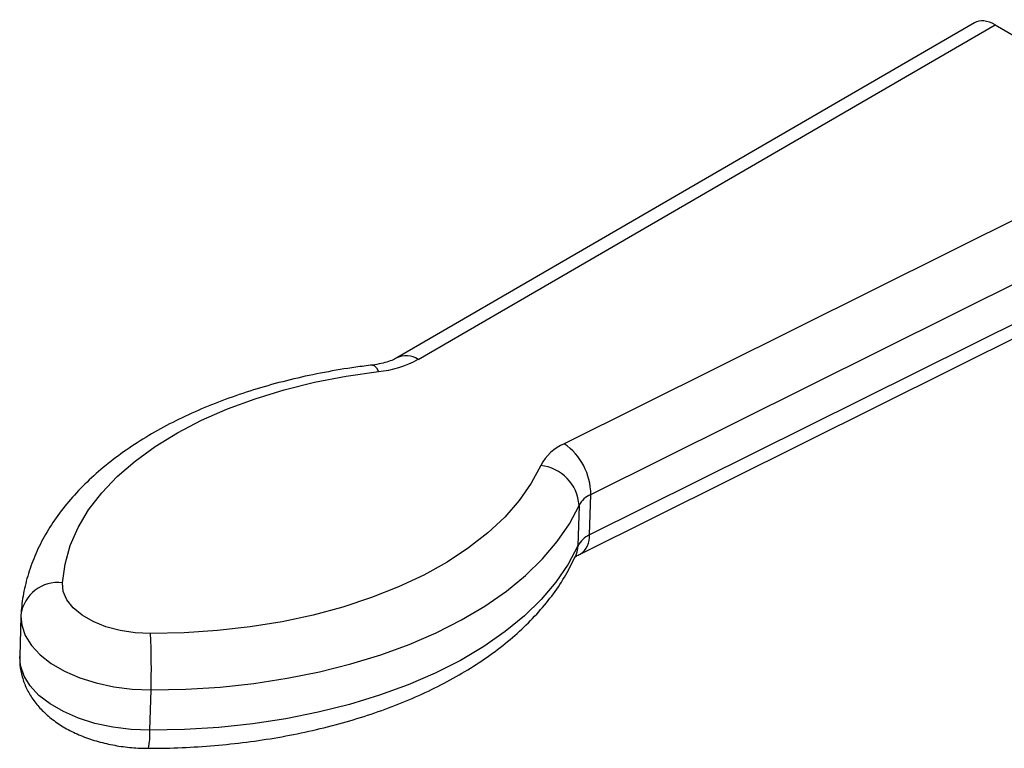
# Model space of a CAD drawing. Header units: inches. Extents: x 0.7 to 32.2, y 0.7 to 24.8.
# Tile 9 of 13: x 24.6 to 27, y 19.4 to 21.2. Entities that reach past the tile are written whole.
import ezdxf

# ---------------------------------------------------------------- set-up
doc = ezdxf.new("R2010")
doc.units = ezdxf.units.IN
doc.header["$LTSCALE"] = 3
doc.header["$MEASUREMENT"] = 0

msp = doc.modelspace()

# ---------------------------------------------------------------- linework, layer by layer
for p, q in [((26.9166, 21.1796), (25.5143, 20.3667)), ((25.5661, 20.3633), (26.9666, 21.1751)), ((26.9666, 21.1751), (27.4284, 20.9086)), ((27.4284, 20.9086), (25.9207, 20.1586)), ((25.9852, 20.0354), (27.4956, 20.7866)), ((27.4927, 20.6886), (25.9823, 19.9373)), ((25.9592, 19.8907), (27.4687, 20.6415)), ((25.9823, 19.9373), (25.9852, 20.0354)), ((25.9568, 20.0091), (25.9538, 19.911)), ((24.602, 19.7435), (24.6018, 19.7404)), ((24.6018, 19.7404), (24.5989, 19.6423)), ((24.9148, 19.4632), (24.9177, 19.5612))]:
    msp.add_line(p, q)
at = {"flags": 128}
for points in [[(25.4556, 20.3495), (25.456, 20.3496), (25.4603, 20.3478), (25.4649, 20.3424), (25.4696, 20.3335)], [(24.7027, 19.8213), (24.7089, 19.8666), (24.7216, 19.9113), (24.7407, 19.9552), (24.7663, 19.9979), (24.7979, 20.0392), (24.8356, 20.0789), (24.879, 20.1166), (24.9278, 20.1521), (24.9817, 20.1852), (25.0404, 20.2157), (25.1035, 20.2433), (25.1706, 20.2679), (25.2412, 20.2894), (25.3149, 20.3076), (25.3912, 20.3223), (25.4696, 20.3335)], [(25.8637, 20.106), (25.8408, 20.0628), (25.8116, 20.0209), (25.7763, 19.9805), (25.7352, 19.942), (25.6886, 19.9056), (25.6367, 19.8715), (25.5798, 19.8399), (25.5185, 19.8111), (25.453, 19.7852), (25.3837, 19.7624), (25.3112, 19.7429), (25.2359, 19.7268), (25.1583, 19.7141), (25.0788, 19.7051), (24.9981, 19.6996), (24.9166, 19.6978)], [(24.9177, 19.5612), (25.0019, 19.563), (25.0853, 19.5683), (25.1676, 19.5771), (25.2481, 19.5894), (25.3266, 19.6051), (25.4025, 19.6242), (25.4753, 19.6464), (25.5447, 19.6717), (25.6103, 19.7), (25.6716, 19.731), (25.7284, 19.7647), (25.7803, 19.8007), (25.8269, 19.8389), (25.8681, 19.8791), (25.9037, 19.921), (25.9332, 19.9644), (25.9568, 20.0091)], [(25.9538, 19.911), (25.9303, 19.8664), (25.9007, 19.8229), (25.8652, 19.781), (25.824, 19.7408), (25.7774, 19.7026), (25.7255, 19.6666), (25.6687, 19.633), (25.6074, 19.6019), (25.5418, 19.5737), (25.4724, 19.5484), (25.3996, 19.5261), (25.3237, 19.5071), (25.2452, 19.4914), (25.1646, 19.479), (25.0824, 19.4702), (24.9989, 19.4649), (24.9148, 19.4632)], [(25.9538, 19.911), (25.9515, 19.8954), (25.9481, 19.8857)], [(24.9166, 19.6978), (24.879, 19.6998), (24.8425, 19.7054), (24.8081, 19.7147), (24.7771, 19.7272), (24.7505, 19.7426), (24.7291, 19.7603), (24.7137, 19.7798), (24.7048, 19.8003), (24.7027, 19.8213)], [(24.6018, 19.7404), (24.6038, 19.7182), (24.6123, 19.6931), (24.6274, 19.6689), (24.6487, 19.6461), (24.6757, 19.6251), (24.7079, 19.6066), (24.7445, 19.5908), (24.7847, 19.5781), (24.8276, 19.5688), (24.8723, 19.5632), (24.9177, 19.5612)], [(24.9148, 19.4632), (24.8693, 19.4651), (24.8247, 19.4708), (24.7817, 19.48), (24.7415, 19.4927), (24.705, 19.5085), (24.6728, 19.5271), (24.6457, 19.548), (24.6245, 19.5708), (24.6094, 19.595), (24.6008, 19.6201), (24.5989, 19.6423)]]:
    msp.add_lwpolyline(points, dxfattribs=at)
for centre, radius, start, end in [((25.5372, 20.3198), 0.0522, 56.3892, 116.0088), ((25.4443, 20.5867), 0.2544, 275.7153, 298.6062), ((25.9673, 20.0511), 0.1172, 113.4132, 152.0342), ((25.8338, 20.0346), 0.1515, 0.311, 54.9852), ((25.8523, 20.0019), 0.1047, 3.9196, 83.7273), ((26.0085, 19.9816), 0.0586, 113.4132, 152.0342), ((26.0056, 19.8835), 0.0586, 113.4132, 152.0342), ((25.9324, 19.9331), 0.0501, 302.3563, 4.8402), ((24.6914, 19.7318), 0.0902, 82.764, 172.5674), ((23.1548, 19.6155), 1.7637, 358.2381, 2.6762), ((24.7441, 19.4553), 0.1709, 347.9621, 2.6595)]:
    msp.add_arc(centre, radius, start, end)
msp.add_ellipse((26.9642, 21.0934), major_axis=(-0.0466, 0.0867), ratio=0.597214, start_param=5.51521, end_param=6.302233)
for points, knots in [([(25.5143, 20.3667), (25.5125, 20.3657), (25.5073, 20.3629), (25.4948, 20.3578), (25.4768, 20.3527), (25.4626, 20.3506), (25.4556, 20.3495)], [0, 0, 0, 0, 0.153572, 0.431394, 0.718567, 1, 1, 1, 1]), ([(25.4556, 20.3495), (25.4419, 20.3478), (25.4025, 20.3429), (25.3384, 20.3321), (25.2642, 20.3164), (25.1922, 20.2974), (25.1227, 20.2754), (25.0561, 20.2503), (24.9927, 20.2221), (24.9328, 20.1911), (24.8769, 20.1572), (24.8252, 20.1206), (24.7781, 20.0815), (24.7359, 20.0399), (24.6991, 19.9963), (24.6679, 19.9508), (24.6425, 19.9039), (24.6231, 19.8561), (24.6097, 19.8075), (24.6039, 19.7706), (24.6024, 19.75), (24.6021, 19.7458)], [0, 0, 0, 0, 0.029985, 0.08659, 0.143274, 0.200057, 0.256952, 0.313971, 0.37112, 0.428392, 0.485763, 0.543172, 0.6005, 0.657599, 0.714278, 0.770336, 0.825599, 0.879978, 0.933496, 0.986298, 1, 1, 1, 1]), ([(25.9462, 19.8824), (25.9461, 19.8823), (25.9457, 19.8817), (25.9485, 19.8846), (25.9541, 19.8882), (25.9584, 19.8903), (25.9592, 19.8907)], [0, 0, 0, 0, 0.115166, 0.525461, 0.913486, 1, 1, 1, 1]), ([(24.9112, 19.4196), (24.9253, 19.4197), (24.9658, 19.4199), (25.0325, 19.4229), (25.1109, 19.4295), (25.1882, 19.4394), (25.2639, 19.4526), (25.3377, 19.469), (25.4093, 19.4885), (25.4782, 19.5112), (25.5443, 19.5369), (25.607, 19.5655), (25.6662, 19.5971), (25.7214, 19.6315), (25.7722, 19.6686), (25.8184, 19.7082), (25.8596, 19.7502), (25.8953, 19.7942), (25.9253, 19.8393), (25.9406, 19.8705), (25.9481, 19.8857)], [0, 0, 0, 0, 0.030167, 0.087054, 0.143979, 0.200953, 0.257993, 0.315118, 0.372345, 0.429687, 0.487157, 0.544756, 0.602477, 0.66029, 0.718121, 0.775847, 0.833308, 0.890308, 0.946645, 1, 1, 1, 1]), ([(24.5992, 19.6441), (24.5991, 19.6368), (24.5988, 19.6195), (24.6043, 19.5925), (24.6149, 19.5643), (24.6304, 19.538), (24.6505, 19.5136), (24.6752, 19.4912), (24.7044, 19.4711), (24.7379, 19.4538), (24.7748, 19.4398), (24.8142, 19.4292), (24.8551, 19.4224), (24.8877, 19.4198), (24.9064, 19.4197), (24.9112, 19.4196)], [0, 0, 0, 0, 0.0539106, 0.1285772, 0.2028164, 0.2781168, 0.3559039, 0.4372948, 0.5226474, 0.6111514, 0.7011362, 0.7909578, 0.8802685, 0.9692202, 1, 1, 1, 1])]:
    msp.add_open_spline(points, degree=3, knots=knots)

doc.saveas('drawing.dxf')
